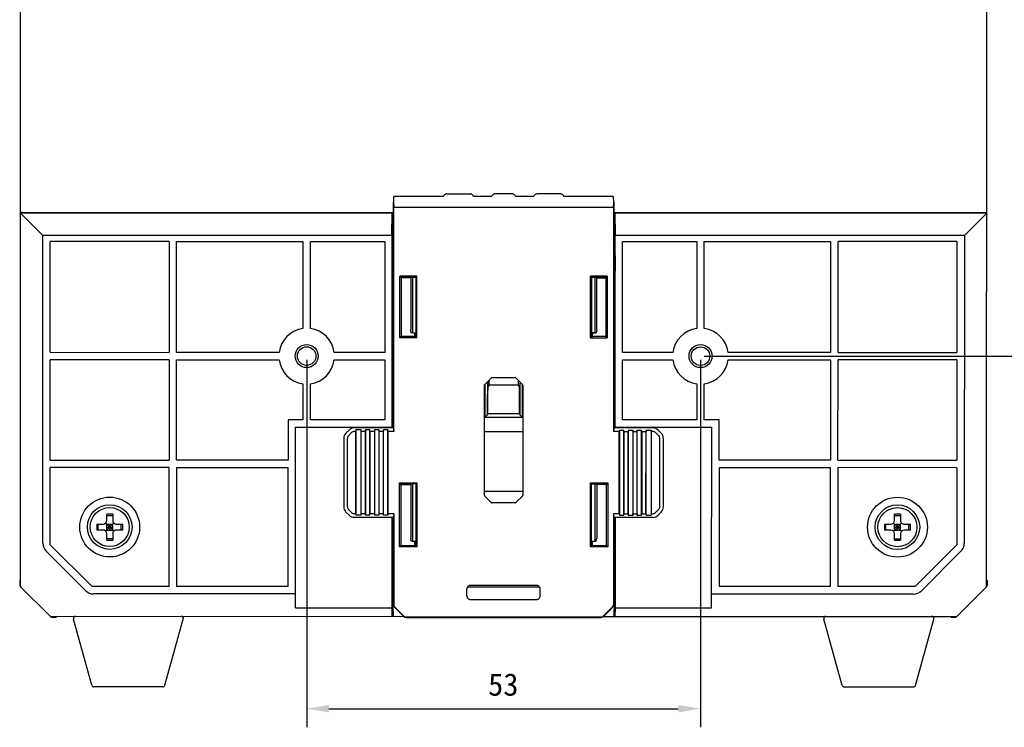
# Model space of a CAD drawing. Header units: millimetres. Extents: x -234 to 606, y -89 to 427.
# Tile 19 of 21: x 385 to 517, y 97 to 192. Entities that reach past the tile are written whole.
import ezdxf

# ---------------------------------------------------------------- set-up
doc = ezdxf.new("R2010")
doc.units = ezdxf.units.MM
doc.header["$LTSCALE"] = 23.1
doc.header["$PDMODE"] = 3
doc.header["$PDSIZE"] = 8
doc.layers.get('0').update_dxf_attribs({"linetype": 'CONTINUOUS'})
doc.layers.get('Defpoints').update_dxf_attribs({"linetype": 'CONTINUOUS'})
for name, color, linetype in [('06_ALL_SURFS', 7, 'CONTINUOUS'), ('20_ALL_FEATURES', 7, 'CONTINUOUS'), ('51__DRAFT_DIMS', 7, 'CONTINUOUS')]:
    doc.layers.add(name, color=color, linetype=linetype)
doc.styles.get("Standard").update_dxf_attribs({"font": 'simfang.ttf'})
doc.dimstyles.new('DIMSTYLE_4', dxfattribs={"dimtxt": 3, "dimasz": 3, "dimexe": 2.5, "dimexo": 0.5, "dimgap": 0.75, "dimtad": 1, "dimdsep": 46, "dimtxsty": 'STANDARD', "dimblk": '_FILLED', "dimblk1": '_FILLED', "dimblk2": '_FILLED', "dimcen": 0.09, "dimclrt": 3, "dimazin": 2, "dimtp": 0.3, "dimtm": 0.3, "dimtfac": 1, "dimtofl": 0, "dimtmove": 0, "dimatfit": 3, "dimldrblk": '_FILLED', "dimfxl": 1, "dimtolj": 1, "dimarcsym": 0})

# ---------------------------------------------------------------- blocks, each defined once
blk = doc.blocks.new('_FILLED')
at = {"color": 0, "linetype": 'ByBlock'}
blk.add_solid([(0, 0), (-1, 0.167), (-1, -0.167)], dxfattribs=at)
blk = doc.blocks.new('*D4')
at = {"layer": '51__DRAFT_DIMS', "color": 0, "lineweight": -2}
for p, q in [((477.11, 236.61), (531.37, 236.61)), ((528.87, 233.61), (528.87, 149.61)), ((477.1, 146.61), (531.37, 146.61))]:
    blk.add_line(p, q, dxfattribs=at)
at = {"layer": 'Defpoints', "color": 0}
for p in [(476.61, 236.61), (476.6, 146.61), (528.87, 146.61)]:
    blk.add_point(p, dxfattribs=at)
at = {"layer": '51__DRAFT_DIMS', "color": 0, "linetype": 'ByBlock', "lineweight": -2, "xscale": 3, "yscale": 3, "zscale": 3}
for p, rotation in [((528.87, 236.61), 90), ((528.87, 146.61), 270)]:
    blk.add_blockref('_FILLED', p, dxfattribs=dict(at, rotation=rotation))
at = {"layer": '51__DRAFT_DIMS', "color": 3, "insert": (524.12, 191.57), "char_height": 3, "attachment_point": 2, "rotation": 90, "line_spacing_factor": 0.9}
blk.add_mtext('\\A1;90', dxfattribs=at)
blk = doc.blocks.new('*D5')
at = {"layer": '51__DRAFT_DIMS', "color": 0, "lineweight": -2}
for p, q in [((423.6, 146.12), (423.6, 96.69)), ((476.6, 146.11), (476.6, 96.69)), ((426.6, 99.19), (473.6, 99.19))]:
    blk.add_line(p, q, dxfattribs=at)
at = {"layer": 'Defpoints', "color": 0}
for p in [(423.6, 146.62), (476.6, 146.61), (476.6, 99.19)]:
    blk.add_point(p, dxfattribs=at)
at = {"layer": '51__DRAFT_DIMS', "color": 0, "linetype": 'ByBlock', "lineweight": -2, "xscale": 3, "yscale": 3, "zscale": 3, "rotation": 180}
blk.add_blockref('_FILLED', (423.6, 99.19), dxfattribs=at)
at = {"layer": '51__DRAFT_DIMS', "color": 0, "linetype": 'ByBlock', "lineweight": -2, "xscale": 3, "yscale": 3, "zscale": 3}
blk.add_blockref('_FILLED', (476.6, 99.19), dxfattribs=at)
at = {"layer": '51__DRAFT_DIMS', "color": 3, "insert": (450.06, 103.94), "char_height": 3, "attachment_point": 2, "line_spacing_factor": 0.9}
blk.add_mtext('\\A1;53', dxfattribs=at)

msp = doc.modelspace()

# ---------------------------------------------------------------- linework, layer by layer
at = {"layer": '06_ALL_SURFS', "color": 7}
for p, q in [((385.09, 115.699), (385.107, 267.547)), ((515.1, 115.684), (515.117, 267.533)), ((442.465, 168.428), (445.582, 168.427)), ((451.234, 168.427), (448.965, 168.427)), ((457.734, 168.426), (454.617, 168.426)), ((435.26, 136.968), (435.264, 167.318)), ((435.264, 167.318), (435.313, 166.619)), ((435.331, 167.318), (435.264, 167.318)), ((435.331, 167.318), (435.344, 168.078)), ((441.986, 168.077), (435.344, 168.078)), ((448.486, 168.076), (446.061, 168.077)), ((454.138, 168.076), (451.713, 168.076)), ((464.857, 168.074), (458.213, 168.075)), ((464.857, 168.074), (464.87, 167.315)), ((464.937, 167.315), (464.87, 167.315)), ((464.889, 166.616), (464.937, 167.315)), ((464.937, 167.315), (464.934, 136.965)), ((388.099, 162.835), (385.15, 165.785)), ((385.296, 165.923), (435.156, 165.917)), ((435.12, 165.844), (385.296, 165.85)), ((435.069, 162.83), (435.12, 165.844)), ((435.12, 165.844), (435.156, 165.917)), ((435.156, 165.917), (435.156, 160.401)), ((435.309, 136.48), (435.313, 166.619)), ((464.889, 166.616), (435.313, 166.619)), ((464.889, 166.616), (464.885, 136.477)), ((465.044, 160.398), (465.045, 165.914)), ((465.045, 165.914), (514.905, 165.908)), ((465.045, 165.914), (465.081, 165.841)), ((514.905, 165.835), (465.081, 165.841)), ((465.081, 165.841), (465.132, 162.826)), ((515.051, 165.77), (512.101, 162.821)), ((388.094, 121.446), (388.099, 162.835)), ((435.069, 162.83), (388.099, 162.835)), ((389.097, 147.122), (389.099, 162.051)), ((405.1, 162.049), (389.099, 162.051)), ((405.1, 162.049), (405.098, 147.121)), ((406.098, 147.121), (406.1, 162.049)), ((406.1, 162.049), (423.1, 162.047)), ((423.1, 162.047), (423.099, 150.335)), ((424.099, 150.335), (424.1, 162.047)), ((424.1, 162.047), (434.1, 162.046)), ((434.1, 162.046), (434.098, 147.117)), ((435.069, 162.83), (435.066, 137.064)), ((465.129, 137.06), (465.132, 162.826)), ((512.101, 162.821), (465.132, 162.826)), ((466.098, 147.114), (466.1, 162.042)), ((466.1, 162.042), (476.1, 162.041)), ((476.1, 162.041), (476.099, 150.329)), ((477.099, 150.329), (477.1, 162.041)), ((477.1, 162.041), (494.1, 162.039)), ((494.1, 162.039), (494.098, 147.111)), ((495.098, 147.11), (495.1, 162.039)), ((511.101, 162.037), (495.1, 162.039)), ((511.101, 162.037), (511.099, 147.109)), ((512.101, 162.821), (512.096, 121.432)), ((435.103, 160.244), (435.156, 160.401)), ((435.263, 160.401), (435.156, 160.401)), ((465.044, 160.398), (464.937, 160.398)), ((465.044, 160.398), (465.097, 160.24)), ((435.1, 158.046), (435.1, 160.044)), ((465.1, 160.041), (465.1, 158.042)), ((435.153, 136.968), (435.155, 158.046)), ((465.044, 157.986), (465.041, 136.965)), ((436.139, 149.065), (436.14, 157.379)), ((438.408, 157.379), (436.14, 157.379)), ((436.14, 157.379), (436.318, 157.142)), ((436.318, 157.142), (436.317, 149.243)), ((436.318, 157.142), (436.346, 157.254)), ((437.6, 157.142), (436.318, 157.142)), ((437.3, 157.253), (437.3, 157.142)), ((437.6, 157.253), (437.599, 150.138)), ((438.407, 149.065), (438.408, 157.379)), ((464.057, 157.376), (461.788, 157.377)), ((461.788, 149.062), (461.788, 157.377)), ((462.625, 150.116), (462.628, 157.251)), ((462.628, 157.139), (463.879, 157.139)), ((462.9, 157.139), (462.9, 157.251)), ((463.879, 157.139), (463.851, 157.25)), ((463.878, 149.24), (463.879, 157.139)), ((464.057, 157.376), (463.879, 157.139)), ((464.057, 157.376), (464.056, 149.062)), ((437.668, 149.745), (437.599, 150.138)), ((437.863, 149.745), (437.668, 149.745)), ((438.169, 149.243), (438.17, 149.745)), ((462.554, 149.723), (461.913, 149.723)), ((462.025, 149.723), (462.025, 149.24)), ((462.36, 149.742), (462.554, 149.723)), ((462.625, 150.116), (462.554, 149.723)), ((436.317, 149.243), (436.139, 149.065)), ((438.407, 149.065), (436.139, 149.065)), ((438.169, 149.243), (436.317, 149.243)), ((438.169, 149.243), (438.197, 149.159)), ((438.281, 149.159), (438.197, 149.159)), ((438.407, 149.065), (438.281, 149.159)), ((461.913, 149.156), (461.788, 149.062)), ((461.788, 149.062), (464.056, 149.062)), ((461.997, 149.156), (461.913, 149.156)), ((462.025, 149.24), (461.997, 149.156)), ((463.878, 149.24), (462.025, 149.24)), ((464.056, 149.062), (463.878, 149.24)), ((389.097, 147.122), (405.098, 147.121)), ((419.882, 147.119), (406.098, 147.121)), ((434.098, 147.117), (427.315, 147.118)), ((472.882, 147.113), (466.098, 147.114)), ((494.098, 147.111), (480.315, 147.112)), ((495.098, 147.11), (511.099, 147.109)), ((389.096, 132.622), (389.097, 146.122)), ((405.098, 146.121), (389.097, 146.122)), ((405.098, 146.121), (405.097, 132.621)), ((406.097, 132.621), (406.098, 146.121)), ((406.098, 146.121), (419.882, 146.119)), ((427.315, 146.118), (434.098, 146.117)), ((434.098, 146.117), (434.097, 138.064)), ((466.097, 138.06), (466.098, 146.114)), ((466.098, 146.114), (472.882, 146.113)), ((480.315, 146.112), (494.098, 146.111)), ((494.098, 146.111), (494.097, 132.611)), ((495.097, 132.61), (495.098, 146.11)), ((511.099, 146.109), (495.098, 146.11)), ((511.099, 146.109), (511.098, 132.609)), ((448.448, 143.677), (447.565, 142.794)), ((447.913, 143.143), (447.913, 138.731)), ((448.138, 142.723), (448.138, 143.367)), ((448.554, 143.721), (451.64, 143.72)), ((452.629, 142.793), (451.746, 143.676)), ((452.058, 143.364), (452.058, 142.722)), ((452.282, 143.14), (452.282, 138.73)), ((423.098, 142.902), (423.097, 138.065)), ((424.097, 138.065), (424.098, 142.902)), ((447.519, 127.9), (447.521, 142.688)), ((448.138, 142.723), (447.997, 142.487)), ((452.058, 142.722), (448.138, 142.723)), ((452.058, 142.722), (452.199, 142.487)), ((452.673, 142.687), (452.671, 127.9)), ((476.098, 142.896), (476.097, 138.059)), ((477.097, 138.059), (477.098, 142.896)), ((447.949, 138.915), (447.949, 141.491)), ((452.246, 138.914), (452.246, 141.491)), ((423.097, 138.065), (421.097, 138.065)), ((421.097, 138.065), (421.097, 132.619)), ((434.097, 138.064), (424.097, 138.065)), ((447.597, 138.415), (447.913, 138.731)), ((447.597, 138.415), (452.597, 138.414)), ((447.913, 138.731), (447.923, 138.915)), ((447.923, 138.915), (452.272, 138.914)), ((452.272, 138.914), (452.282, 138.73)), ((452.597, 138.414), (452.282, 138.73)), ((476.097, 138.059), (466.097, 138.06)), ((479.097, 138.058), (477.097, 138.059)), ((479.097, 132.612), (479.097, 138.058)), ((422.094, 112.754), (422.097, 137.065)), ((422.097, 137.065), (435.101, 137.064)), ((428.884, 136.256), (429.298, 136.67)), ((435.26, 136.968), (430.019, 136.969)), ((430.205, 136.481), (430.019, 136.481)), ((430.204, 125.418), (430.205, 136.481)), ((430.219, 136.677), (430.205, 136.481)), ((430.219, 136.677), (430.218, 125.221)), ((430.919, 136.677), (430.219, 136.677)), ((430.918, 125.221), (430.919, 136.677)), ((430.933, 136.481), (430.919, 136.677)), ((430.932, 125.418), (430.933, 136.481)), ((431.505, 136.481), (430.933, 136.481)), ((431.505, 136.481), (431.504, 125.418)), ((431.519, 136.677), (431.505, 136.481)), ((431.518, 125.221), (431.519, 136.677)), ((432.119, 136.677), (431.519, 136.677)), ((432.118, 125.221), (432.119, 136.677)), ((432.133, 136.481), (432.119, 136.677)), ((432.132, 125.418), (432.133, 136.481)), ((432.705, 136.48), (432.133, 136.481)), ((432.705, 136.48), (432.704, 125.418)), ((432.719, 136.677), (432.705, 136.48)), ((432.719, 136.677), (432.718, 125.221)), ((433.319, 136.677), (432.719, 136.677)), ((433.319, 136.677), (433.318, 125.221)), ((433.333, 136.48), (433.319, 136.677)), ((433.332, 125.418), (433.333, 136.48)), ((433.905, 136.48), (433.333, 136.48)), ((433.905, 136.48), (433.904, 125.418)), ((433.919, 136.677), (433.905, 136.48)), ((433.918, 125.221), (433.919, 136.677)), ((434.519, 136.677), (433.919, 136.677)), ((434.519, 136.677), (434.518, 125.221)), ((434.533, 136.48), (434.519, 136.677)), ((434.532, 125.417), (434.533, 136.48)), ((435.309, 136.48), (434.533, 136.48)), ((435.27, 136.961), (435.26, 136.968)), ((435.279, 136.904), (435.309, 136.48)), ((447.52, 136.488), (452.672, 136.488)), ((464.915, 136.9), (464.885, 136.477)), ((465.661, 136.477), (464.885, 136.477)), ((464.924, 136.957), (464.934, 136.965)), ((470.175, 136.964), (464.934, 136.965)), ((465.094, 137.06), (478.097, 137.059)), ((465.66, 125.414), (465.661, 136.477)), ((465.675, 136.673), (465.661, 136.477)), ((465.675, 136.673), (465.674, 125.217)), ((465.675, 136.673), (466.275, 136.673)), ((466.274, 125.217), (466.275, 136.673)), ((466.289, 136.477), (466.275, 136.673)), ((466.289, 136.477), (466.288, 125.414)), ((466.289, 136.477), (466.861, 136.477)), ((466.86, 125.414), (466.861, 136.477)), ((466.875, 136.673), (466.861, 136.477)), ((466.875, 136.673), (466.874, 125.217)), ((466.875, 136.673), (467.475, 136.673)), ((467.475, 136.673), (467.474, 125.217)), ((467.489, 136.476), (467.475, 136.673)), ((467.489, 136.476), (467.488, 125.414)), ((467.489, 136.476), (468.061, 136.476)), ((468.06, 125.414), (468.061, 136.476)), ((468.075, 136.673), (468.061, 136.476)), ((468.074, 125.217), (468.075, 136.673)), ((468.075, 136.673), (468.675, 136.673)), ((468.674, 125.217), (468.675, 136.673)), ((468.689, 136.476), (468.675, 136.673)), ((468.689, 136.476), (468.688, 125.414)), ((468.689, 136.476), (469.261, 136.476)), ((469.26, 125.413), (469.261, 136.476)), ((469.275, 136.673), (469.261, 136.476)), ((469.274, 125.217), (469.275, 136.673)), ((469.275, 136.673), (469.975, 136.673)), ((469.975, 136.673), (469.974, 125.217)), ((469.989, 136.476), (469.975, 136.673)), ((469.988, 125.413), (469.989, 136.476)), ((470.175, 136.476), (469.989, 136.476)), ((470.896, 136.665), (471.31, 136.251)), ((478.094, 112.747), (478.097, 137.059)), ((428.585, 135.535), (428.584, 126.364)), ((429.072, 126.364), (429.073, 135.535)), ((429.643, 136.325), (429.229, 135.911)), ((470.965, 135.906), (470.551, 136.321)), ((471.12, 126.359), (471.121, 135.531)), ((471.608, 126.359), (471.609, 135.53)), ((389.096, 132.622), (405.097, 132.621)), ((421.097, 132.619), (406.097, 132.621)), ((494.097, 132.611), (479.097, 132.612)), ((495.097, 132.61), (511.098, 132.609)), ((389.094, 121.243), (389.096, 131.622)), ((405.097, 131.621), (389.096, 131.622)), ((405.095, 115.62), (405.097, 131.621)), ((406.097, 131.621), (406.095, 115.62)), ((406.097, 131.621), (421.097, 131.619)), ((421.095, 115.618), (421.097, 131.619)), ((479.097, 131.612), (479.095, 115.611)), ((479.097, 131.612), (494.097, 131.611)), ((494.095, 115.61), (494.097, 131.611)), ((495.097, 131.61), (495.095, 115.609)), ((511.098, 131.609), (495.097, 131.61)), ((511.098, 131.609), (511.096, 121.229)), ((436.076, 120.961), (436.077, 129.549)), ((436.077, 129.549), (438.405, 129.549)), ((436.255, 129.312), (436.077, 129.549)), ((436.255, 129.312), (436.254, 121.14)), ((437.596, 129.312), (436.255, 129.312)), ((436.343, 129.424), (436.315, 129.312)), ((437.296, 129.423), (437.296, 129.312)), ((437.596, 129.423), (437.595, 122.138)), ((438.405, 129.549), (438.404, 120.961)), ((461.784, 120.959), (461.785, 129.574)), ((461.785, 129.574), (464.116, 129.574)), ((462.622, 129.449), (462.622, 122.116)), ((463.937, 129.336), (462.622, 129.337)), ((462.897, 129.337), (462.897, 129.448)), ((463.875, 129.336), (463.848, 129.448)), ((463.936, 121.136), (463.937, 129.336)), ((463.937, 129.336), (464.116, 129.574)), ((464.116, 129.574), (464.115, 120.958)), ((452.671, 128.399), (447.519, 128.4)), ((447.563, 127.794), (448.446, 126.911)), ((451.744, 126.91), (452.627, 127.793)), ((429.228, 125.988), (429.642, 125.574)), ((451.638, 126.866), (448.552, 126.867)), ((470.55, 125.569), (470.964, 125.983)), ((396.696, 124.522), (396.696, 125.369)), ((396.696, 125.177), (397.496, 125.177)), ((397.496, 125.369), (397.496, 124.522)), ((429.297, 125.229), (428.883, 125.643)), ((430.204, 125.418), (430.018, 125.418)), ((430.018, 124.93), (435.259, 124.93)), ((430.204, 125.418), (430.218, 125.221)), ((430.918, 125.221), (430.218, 125.221)), ((430.918, 125.221), (430.932, 125.418)), ((431.504, 125.418), (430.932, 125.418)), ((431.504, 125.418), (431.518, 125.221)), ((432.118, 125.221), (431.518, 125.221)), ((432.118, 125.221), (432.132, 125.418)), ((432.704, 125.418), (432.132, 125.418)), ((432.704, 125.418), (432.718, 125.221)), ((433.318, 125.221), (432.718, 125.221)), ((433.318, 125.221), (433.332, 125.418)), ((433.904, 125.418), (433.332, 125.418)), ((433.904, 125.418), (433.918, 125.221)), ((434.518, 125.221), (433.918, 125.221)), ((434.518, 125.221), (434.532, 125.417)), ((435.308, 125.417), (434.532, 125.417)), ((435.094, 112.752), (435.096, 124.93)), ((435.152, 124.93), (435.151, 115.559)), ((435.258, 113.199), (435.259, 124.93)), ((435.269, 124.937), (435.259, 124.93)), ((435.308, 125.417), (435.278, 124.994)), ((435.308, 125.417), (435.307, 113.199)), ((464.884, 125.414), (464.882, 113.196)), ((465.66, 125.414), (464.884, 125.414)), ((464.884, 125.414), (464.914, 124.99)), ((464.923, 124.933), (464.933, 124.926)), ((464.933, 124.926), (464.931, 113.196)), ((470.174, 124.926), (464.933, 124.926)), ((465.039, 115.556), (465.04, 124.926)), ((465.096, 124.926), (465.094, 112.749)), ((465.66, 125.414), (465.674, 125.217)), ((465.674, 125.217), (466.274, 125.217)), ((466.274, 125.217), (466.288, 125.414)), ((466.288, 125.414), (466.86, 125.414)), ((466.86, 125.414), (466.874, 125.217)), ((466.874, 125.217), (467.474, 125.217)), ((467.474, 125.217), (467.488, 125.414)), ((467.488, 125.414), (468.06, 125.414)), ((468.06, 125.414), (468.074, 125.217)), ((468.074, 125.217), (468.674, 125.217)), ((468.674, 125.217), (468.688, 125.414)), ((468.688, 125.414), (469.26, 125.413)), ((469.26, 125.413), (469.274, 125.217)), ((469.274, 125.217), (469.974, 125.217)), ((469.974, 125.217), (469.988, 125.413)), ((469.988, 125.413), (470.174, 125.413)), ((471.309, 125.638), (470.895, 125.224)), ((502.696, 124.51), (502.696, 125.357)), ((502.696, 125.165), (503.496, 125.165)), ((503.496, 125.357), (503.496, 124.509)), ((395.348, 124.022), (396.196, 124.022)), ((395.54, 123.222), (395.54, 124.022)), ((396.549, 124.168), (397.642, 123.075)), ((396.549, 123.075), (397.642, 124.168)), ((396.696, 124.022), (397.496, 124.022)), ((396.696, 123.222), (396.696, 124.022)), ((396.696, 123.622), (397.496, 123.622)), ((397.096, 123.222), (397.096, 124.022)), ((397.496, 123.222), (397.496, 124.022)), ((397.996, 124.021), (398.843, 124.021)), ((398.651, 123.221), (398.651, 124.021)), ((501.348, 124.01), (502.196, 124.01)), ((501.54, 123.21), (501.54, 124.01)), ((502.549, 124.156), (503.642, 123.063)), ((502.549, 123.063), (503.642, 124.156)), ((502.696, 124.01), (503.496, 124.009)), ((502.696, 123.21), (502.696, 124.01)), ((502.696, 123.61), (503.496, 123.609)), ((503.096, 123.209), (503.096, 124.009)), ((503.496, 123.209), (503.496, 124.009)), ((503.996, 124.009), (504.843, 124.009)), ((504.651, 123.209), (504.651, 124.009)), ((396.196, 123.222), (395.348, 123.222)), ((396.695, 121.874), (396.696, 122.722)), ((396.695, 122.066), (397.495, 122.066)), ((396.696, 123.222), (397.496, 123.222)), ((397.496, 122.722), (397.495, 121.874)), ((398.843, 123.221), (397.996, 123.221)), ((437.665, 121.745), (437.595, 122.138)), ((462.551, 121.723), (462.622, 122.116)), ((502.196, 123.21), (501.348, 123.21)), ((502.695, 121.862), (502.696, 122.71)), ((502.695, 122.054), (503.495, 122.054)), ((502.696, 123.21), (503.496, 123.209)), ((503.496, 122.709), (503.495, 121.862)), ((504.843, 123.209), (503.996, 123.209)), ((389.094, 121.243), (394.715, 115.621)), ((436.254, 121.14), (436.076, 120.961)), ((438.404, 120.961), (436.076, 120.961)), ((436.254, 121.14), (438.166, 121.139)), ((437.86, 121.745), (437.665, 121.745)), ((438.166, 121.139), (438.166, 121.745)), ((438.278, 121.336), (438.166, 121.336)), ((438.166, 121.139), (438.194, 121.056)), ((438.278, 121.056), (438.194, 121.056)), ((438.278, 121.056), (438.404, 120.961)), ((461.91, 121.053), (461.784, 120.959)), ((464.115, 120.958), (461.784, 120.959)), ((461.91, 121.723), (462.551, 121.723)), ((462.022, 121.334), (461.91, 121.334)), ((461.994, 121.053), (461.91, 121.053)), ((461.994, 121.053), (462.022, 121.137)), ((462.022, 121.723), (462.022, 121.137)), ((462.022, 121.137), (463.936, 121.136)), ((462.357, 121.742), (462.551, 121.723)), ((463.936, 121.136), (464.115, 120.958)), ((505.475, 115.608), (511.096, 121.229)), ((393.799, 115.122), (388.596, 120.327)), ((511.595, 120.313), (506.39, 115.109)), ((384.98, 116.326), (384.98, 116.338)), ((384.98, 116.326), (384.994, 115.829)), ((384.98, 116.326), (384.98, 116.326)), ((385.09, 116.539), (385.024, 116.456)), ((389.028, 111.676), (385.148, 115.557)), ((405.095, 115.62), (394.715, 115.621)), ((421.095, 115.618), (406.095, 115.62)), ((435.151, 115.559), (435.258, 115.559)), ((435.269, 111.612), (435.151, 115.559)), ((445.162, 114.349), (445.162, 115.311)), ((454.948, 115.557), (445.239, 115.558)), ((454.574, 115.76), (445.613, 115.761)), ((455.024, 114.348), (455.025, 115.309)), ((465.039, 115.556), (464.919, 111.609)), ((464.932, 115.556), (465.039, 115.556)), ((494.095, 115.61), (479.095, 115.611)), ((505.475, 115.608), (495.095, 115.609)), ((515.041, 115.542), (511.16, 111.662)), ((515.076, 115.59), (515.117, 115.631)), ((515.166, 116.441), (515.1, 116.524)), ((515.209, 116.324), (515.209, 116.311)), ((515.209, 116.311), (515.209, 116.311)), ((422.095, 114.618), (394.918, 114.621)), ((505.271, 114.608), (478.095, 114.611)), ((422.094, 112.754), (435.094, 112.752)), ((435.112, 111.673), (435.094, 112.752)), ((436.657, 111.607), (435.394, 112.871)), ((435.428, 112.905), (436.691, 111.642)), ((445.612, 113.898), (454.574, 113.897)), ((463.497, 111.639), (464.761, 112.902)), ((464.795, 112.867), (463.532, 111.604)), ((465.094, 112.749), (465.076, 111.67)), ((465.094, 112.749), (478.094, 112.747)), ((389.076, 111.641), (389.117, 111.6)), ((389.17, 111.618), (436.652, 111.612)), ((389.81, 111.508), (389.797, 111.508)), ((389.797, 111.508), (389.797, 111.508)), ((389.927, 111.551), (390.01, 111.618)), ((463.187, 111.51), (437.001, 111.513)), ((437.001, 111.464), (463.187, 111.461)), ((463.537, 111.609), (511.019, 111.604)), ((510.178, 111.604), (510.261, 111.538)), ((510.391, 111.494), (510.888, 111.508)), ((394.679, 102.337), (392.208, 111.237)), ((404.523, 102.336), (406.996, 111.235)), ((495.663, 102.325), (493.192, 111.225)), ((505.507, 102.324), (507.981, 111.224)), ((404.234, 102.116), (394.968, 102.117)), ((505.218, 102.104), (495.952, 102.105))]:
    msp.add_line(p, q, dxfattribs=at)
for points in [[(384.994, 115.829), (384.994, 115.819), (384.995, 115.809), (384.996, 115.799), (384.998, 115.789), (385, 115.779), (385.002, 115.769), (385.005, 115.759), (385.008, 115.75), (385.011, 115.74), (385.015, 115.731), (385.019, 115.721), (385.024, 115.712), (385.029, 115.703), (385.034, 115.695), (385.039, 115.686), (385.045, 115.678), (385.051, 115.67), (385.058, 115.662), (385.065, 115.654), (385.072, 115.647), (385.113, 115.605)], [(515.117, 115.631), (515.124, 115.638), (515.131, 115.646), (515.137, 115.653), (515.143, 115.661), (515.149, 115.67), (515.155, 115.678), (515.16, 115.687), (515.165, 115.696), (515.169, 115.705), (515.174, 115.714), (515.177, 115.724), (515.181, 115.733), (515.184, 115.743), (515.187, 115.752), (515.189, 115.762), (515.191, 115.772), (515.193, 115.782), (515.194, 115.792), (515.195, 115.802), (515.196, 115.813), (515.209, 116.311)], [(389.117, 111.6), (389.124, 111.593), (389.132, 111.587), (389.14, 111.58), (389.148, 111.574), (389.156, 111.568), (389.164, 111.563), (389.173, 111.557), (389.182, 111.552), (389.191, 111.548), (389.2, 111.544), (389.21, 111.54), (389.219, 111.536), (389.229, 111.533), (389.239, 111.53), (389.249, 111.528), (389.258, 111.526), (389.268, 111.524), (389.279, 111.523), (389.289, 111.522), (389.299, 111.521), (389.797, 111.508)], [(510.888, 111.508), (510.898, 111.508), (510.908, 111.509), (510.918, 111.51), (510.928, 111.512), (510.938, 111.514), (510.948, 111.516), (510.958, 111.519), (510.968, 111.522), (510.977, 111.525), (510.987, 111.529), (510.996, 111.533), (511.005, 111.538), (511.014, 111.543), (511.023, 111.548), (511.031, 111.553), (511.04, 111.559), (511.048, 111.565), (511.056, 111.572), (511.063, 111.578), (511.071, 111.585), (511.112, 111.627)]]:
    msp.add_lwpolyline(points, dxfattribs=at)
for centre, radius in [((423.598, 146.619), 1.55), ((423.598, 146.619), 1.25), ((476.598, 146.613), 1.55), ((476.598, 146.613), 1.25), ((397.096, 123.622), 4.025), ((503.096, 123.609), 4.025), ((397.096, 123.622), 3), ((397.096, 123.622), 2.625), ((503.096, 123.609), 3), ((503.096, 123.609), 2.625)]:
    msp.add_circle(centre, radius, dxfattribs=at)
for centre, radius, start, end in [((423.598, 146.619), 3.75, 97.65573, 172.3312), ((423.598, 146.619), 3.75, 7.65572, 82.33121), ((476.598, 146.613), 3.75, 97.65573, 172.3312), ((476.598, 146.613), 3.75, 7.65572, 82.33122), ((423.598, 146.619), 3.75, 187.65572, 262.3312), ((423.598, 146.619), 3.75, 277.65571, 352.3312), ((476.598, 146.613), 3.75, 187.65572, 262.33119), ((476.598, 146.613), 3.75, 277.6557, 352.3312), ((430.019, 135.949), 1.019, 89.99346, 134.99346), ((430.019, 135.949), 0.531, 89.99346, 134.99346), ((470.175, 135.945), 1.019, 44.99346, 89.99346), ((470.175, 135.945), 0.531, 44.99346, 89.99346), ((429.605, 135.535), 1.019, 134.99346, 179.99346), ((429.605, 135.535), 0.531, 134.99346, 179.99346), ((470.589, 135.531), 0.531, 359.99346, 44.99346), ((470.589, 135.531), 1.019, 359.99346, 44.99346), ((429.604, 126.364), 1.019, 179.99346, 224.99346), ((429.604, 126.364), 0.531, 179.99346, 224.99346), ((470.588, 126.359), 0.531, 314.99346, 359.99346), ((470.588, 126.359), 1.019, 314.99346, 359.99346), ((397.065, 63.854), 61.517, 89.97105, 90.3436), ((397.113, 63.854), 61.517, 89.64332, 90.01588), ((430.018, 125.949), 1.019, 224.99346, 269.99346), ((430.018, 125.949), 0.531, 224.99346, 269.99346), ((470.174, 125.945), 0.531, 269.99346, 314.99346), ((470.174, 125.945), 1.019, 269.99346, 314.99346), ((503.065, 63.842), 61.517, 89.97105, 90.3436), ((503.113, 63.842), 61.517, 89.64332, 90.01588), ((465.133, 123.614), 69.786, 179.66505, 180.32187), ((396.196, 124.522), 0.5, 269.99346, 359.99346), ((397.996, 124.521), 0.5, 179.99346, 269.99346), ((329.059, 123.629), 69.786, 359.66505, 0.32187), ((571.133, 123.602), 69.786, 179.66505, 180.32187), ((502.196, 124.51), 0.5, 269.99346, 359.99346), ((503.996, 124.509), 0.5, 179.99346, 269.99346), ((435.059, 123.617), 69.786, 359.66505, 0.32187), ((396.196, 122.722), 0.5, 359.99346, 89.99346), ((397.996, 122.721), 0.5, 89.99346, 179.99346), ((502.196, 122.71), 0.5, 359.99346, 89.99346), ((503.996, 122.709), 0.5, 89.99346, 179.99346), ((397.078, 183.389), 61.517, 269.64332, 270.01588), ((397.127, 183.389), 61.517, 269.97105, 270.3436), ((503.078, 183.377), 61.517, 269.64332, 270.01588), ((503.127, 183.377), 61.517, 269.97105, 270.3436), ((385.18, 116.331), 0.2, 140.99156, 176.82191), ((385.29, 115.698), 0.2, 179.99346, 224.99346), ((514.9, 115.684), 0.2, 314.99346, 359.99346), ((515.01, 116.317), 0.2, 3.18041, 39.00524), ((389.17, 111.818), 0.2, 224.99346, 269.99346), ((389.803, 111.708), 0.2, 273.18041, 309.00524), ((392.497, 111.317), 0.3, 89.99346, 195.51757), ((406.707, 111.316), 0.3, 344.46935, 89.99346), ((437.001, 111.952), 0.487, 224.99346, 269.99346), ((437.001, 111.952), 0.439, 224.99346, 269.99346), ((463.187, 111.949), 0.439, 269.99346, 314.99346), ((463.187, 111.949), 0.487, 269.99346, 314.99346), ((493.481, 111.306), 0.3, 89.99346, 195.51757), ((507.692, 111.304), 0.3, 344.46935, 89.99346), ((510.386, 111.694), 0.2, 231.41623, 271.55627), ((511.019, 111.804), 0.2, 269.99346, 314.99346), ((394.968, 102.417), 0.3, 195.51757, 269.99346), ((404.234, 102.416), 0.3, 269.99346, 344.46935), ((495.952, 102.405), 0.3, 195.51757, 269.99346), ((505.218, 102.404), 0.3, 269.99346, 344.46935)]:
    msp.add_arc(centre, radius, start, end, dxfattribs=at)
for centre, major_axis, ratio, start_param, end_param in [((435.103, 160.044), (0, 0.2), 0.0174551, 0.0523599, 1.5707963), ((465.096, 160.041), (0, 0.2), 0.0174551, -1.5707963, -0.0523599), ((435.656, 158.046), (0.5, 0), 0.9998477, 2.475165, 3.1415927), ((464.544, 157.986), (0.354, 0.354), 0.9996955, -0.7852459, -0.1189783), ((448.002, 141.491), (0, 1), 0.0524078, 0.087247, 1.5707961), ((452.194, 141.491), (0, 1), 0.0524078, -1.5707963, -0.0872814), ((435.269, 136.761), (0, 0.2), 0.0699268, -0.7766715, -0.0523461), ((464.925, 136.758), (0, 0.2), 0.0699268, 0.0523461, 0.7766715), ((435.268, 125.137), (0, 0.2), 0.0699268, -3.0892466, -2.3649211), ((464.924, 125.133), (0, 0.2), 0.0699268, -3.9182642, -3.1939388), ((390.974, 121.497), (2.878, 0.098), 0.6944469, 3.1177701, 3.7168237), ((509.217, 121.484), (2.878, -0.099), 0.6944469, -0.575231, 0.0238226), ((394.97, 117.5), (0.099, 2.878), 0.6944469, -3.7168237, -3.1177701), ((505.22, 117.487), (-0.098, 2.878), 0.6944469, -3.1654152, -2.5663617), ((435.115, 111.812), (0, 0.2), 0.0174551, -3.9444441, -3.1415927), ((465.074, 111.809), (0, 0.2), 0.0174551, -3.1415927, -2.3387412)]:
    msp.add_ellipse(centre, major_axis=major_axis, ratio=ratio, start_param=start_param, end_param=end_param, dxfattribs=at)
for points, knots in [([(442.465, 168.428), (442.405, 168.428), (442.289, 168.405), (442.146, 168.319), (442.044, 168.207), (442.001, 168.12), (441.986, 168.077)], [0, 0, 0, 0, 0.2860727, 0.5463031, 0.7815358, 1, 1, 1, 1]), ([(446.061, 168.077), (446.046, 168.12), (446.003, 168.206), (445.901, 168.319), (445.784, 168.389), (445.673, 168.421), (445.613, 168.427), (445.582, 168.427)], [0, 0, 0, 0, 0.2181949, 0.4531182, 0.7130304, 0.8541815, 1, 1, 1, 1]), ([(448.965, 168.427), (448.905, 168.427), (448.789, 168.404), (448.646, 168.318), (448.544, 168.206), (448.501, 168.12), (448.486, 168.076)], [0, 0, 0, 0, 0.2860727, 0.5463031, 0.7815358, 1, 1, 1, 1]), ([(451.713, 168.076), (451.698, 168.119), (451.655, 168.205), (451.553, 168.318), (451.436, 168.388), (451.325, 168.421), (451.265, 168.427), (451.234, 168.427)], [0, 0, 0, 0, 0.2181949, 0.4531182, 0.7130304, 0.8541815, 1, 1, 1, 1]), ([(454.617, 168.426), (454.557, 168.426), (454.441, 168.404), (454.299, 168.318), (454.196, 168.205), (454.153, 168.119), (454.138, 168.076)], [0, 0, 0, 0, 0.2860727, 0.5463031, 0.7815358, 1, 1, 1, 1]), ([(458.213, 168.075), (458.198, 168.118), (458.155, 168.205), (458.053, 168.317), (457.936, 168.387), (457.825, 168.42), (457.765, 168.426), (457.734, 168.426)], [0, 0, 0, 0, 0.2181949, 0.4531182, 0.7130304, 0.8541815, 1, 1, 1, 1]), ([(385.296, 165.923), (385.28, 165.923), (385.249, 165.919), (385.195, 165.901), (385.142, 165.86), (385.104, 165.797), (385.096, 165.752), (385.096, 165.73)], [0, 0, 0, 0, 0.1522794, 0.2984033, 0.5574745, 0.7859389, 1, 1, 1, 1]), ([(385.15, 165.785), (385.141, 165.776), (385.125, 165.756), (385.103, 165.712), (385.096, 165.676), (385.096, 165.652)], [0, 0, 0, 0, 0.2690209, 0.5195716, 1, 1, 1, 1]), ([(385.296, 165.85), (385.281, 165.85), (385.252, 165.846), (385.212, 165.832), (385.177, 165.811), (385.158, 165.794), (385.15, 165.785)], [0, 0, 0, 0, 0.2692179, 0.5301829, 0.7730463, 1, 1, 1, 1]), ([(515.105, 165.715), (515.105, 165.737), (515.097, 165.783), (515.059, 165.845), (515.006, 165.886), (514.952, 165.904), (514.921, 165.908), (514.905, 165.908)], [0, 0, 0, 0, 0.2140612, 0.4425253, 0.7015937, 0.8477202, 1, 1, 1, 1]), ([(515.051, 165.77), (515.043, 165.779), (515.024, 165.797), (514.989, 165.818), (514.949, 165.831), (514.92, 165.835), (514.905, 165.835)], [0, 0, 0, 0, 0.2269537, 0.4698171, 0.7307821, 1, 1, 1, 1]), ([(515.044, 165.778), (515.063, 165.758), (515.087, 165.725), (515.103, 165.675), (515.105, 165.65), (515.105, 165.638)], [0, 0, 0, 0, 0.5207215, 0.7628847, 1, 1, 1, 1]), ([(448.441, 143.683), (448.456, 143.698), (448.492, 143.721), (448.533, 143.73), (448.554, 143.73)], [0, 0, 0, 0, 0.4999636, 1, 1, 1, 1]), ([(448.554, 143.721), (448.544, 143.721), (448.524, 143.72), (448.486, 143.71), (448.462, 143.691), (448.448, 143.677)], [0, 0, 0, 0, 0.2505902, 0.5011461, 1, 1, 1, 1]), ([(451.64, 143.729), (451.66, 143.729), (451.702, 143.721), (451.737, 143.697), (451.752, 143.683)], [0, 0, 0, 0, 0.5000364, 1, 1, 1, 1]), ([(451.746, 143.676), (451.732, 143.69), (451.708, 143.709), (451.669, 143.72), (451.649, 143.72), (451.64, 143.72)], [0, 0, 0, 0, 0.4988541, 0.7494098, 1, 1, 1, 1]), ([(447.512, 142.688), (447.512, 142.708), (447.52, 142.75), (447.544, 142.785), (447.558, 142.8)], [0, 0, 0, 0, 0.5000364, 1, 1, 1, 1]), ([(447.565, 142.794), (447.551, 142.78), (447.532, 142.756), (447.521, 142.717), (447.521, 142.698), (447.521, 142.688)], [0, 0, 0, 0, 0.4988541, 0.7494098, 1, 1, 1, 1]), ([(452.673, 142.687), (452.673, 142.707), (452.665, 142.746), (452.643, 142.779), (452.629, 142.793)], [0, 0, 0, 0, 0.5000009, 1, 1, 1, 1]), ([(447.519, 127.9), (447.519, 127.881), (447.527, 127.841), (447.549, 127.808), (447.563, 127.794)], [0, 0, 0, 0, 0.5000009, 1, 1, 1, 1]), ([(452.627, 127.793), (452.641, 127.807), (452.663, 127.841), (452.671, 127.88), (452.671, 127.9)], [0, 0, 0, 0, 0.4999991, 1, 1, 1, 1]), ([(448.552, 126.858), (448.531, 126.858), (448.49, 126.867), (448.454, 126.89), (448.44, 126.905)], [0, 0, 0, 0, 0.5000364, 1, 1, 1, 1]), ([(448.446, 126.911), (448.46, 126.897), (448.484, 126.878), (448.522, 126.868), (448.542, 126.867), (448.552, 126.867)], [0, 0, 0, 0, 0.4988541, 0.7494098, 1, 1, 1, 1]), ([(451.638, 126.866), (451.648, 126.866), (451.667, 126.867), (451.706, 126.878), (451.73, 126.897), (451.744, 126.91)], [0, 0, 0, 0, 0.2505902, 0.5011461, 1, 1, 1, 1]), ([(451.75, 126.904), (451.735, 126.89), (451.7, 126.866), (451.658, 126.858), (451.638, 126.858)], [0, 0, 0, 0, 0.4999636, 1, 1, 1, 1]), ([(445.613, 115.761), (445.583, 115.761), (445.524, 115.755), (445.412, 115.72), (445.288, 115.635), (445.203, 115.511), (445.168, 115.399), (445.162, 115.34), (445.162, 115.311)], [0, 0, 0, 0, 0.1252033, 0.2506281, 0.5000144, 0.7493943, 0.8748036, 1, 1, 1, 1]), ([(455.025, 115.309), (455.025, 115.339), (455.019, 115.398), (454.984, 115.51), (454.899, 115.634), (454.775, 115.719), (454.663, 115.754), (454.604, 115.76), (454.574, 115.76)], [0, 0, 0, 0, 0.1252033, 0.2506281, 0.5000144, 0.7493943, 0.8748036, 1, 1, 1, 1]), ([(445.162, 114.349), (445.162, 114.319), (445.168, 114.261), (445.203, 114.148), (445.288, 114.024), (445.412, 113.94), (445.524, 113.905), (445.583, 113.898), (445.612, 113.898)], [0, 0, 0, 0, 0.1252033, 0.2506281, 0.5000144, 0.7493943, 0.8748036, 1, 1, 1, 1]), ([(454.574, 113.897), (454.604, 113.897), (454.662, 113.904), (454.775, 113.939), (454.899, 114.023), (454.983, 114.147), (455.018, 114.259), (455.024, 114.318), (455.024, 114.348)], [0, 0, 0, 0, 0.1252033, 0.2506281, 0.5000144, 0.7493943, 0.8748036, 1, 1, 1, 1]), ([(435.394, 112.871), (435.351, 112.913), (435.282, 113.017), (435.258, 113.139), (435.258, 113.199)], [0, 0, 0, 0, 0.5, 1, 1, 1, 1]), ([(435.307, 113.199), (435.307, 113.145), (435.328, 113.036), (435.39, 112.943), (435.428, 112.905)], [0, 0, 0, 0, 0.5, 1, 1, 1, 1]), ([(464.761, 112.902), (464.799, 112.94), (464.86, 113.033), (464.882, 113.142), (464.882, 113.196)], [0, 0, 0, 0, 0.5, 1, 1, 1, 1]), ([(464.931, 113.196), (464.931, 113.135), (464.907, 113.013), (464.838, 112.91), (464.795, 112.867)], [0, 0, 0, 0, 0.5, 1, 1, 1, 1])]:
    msp.add_open_spline(points, degree=3, knots=knots, dxfattribs=at)
at = {"layer": '20_ALL_FEATURES', "color": 7}
for p, q in [((436.346, 157.254), (438.282, 157.253)), ((437.863, 149.745), (437.864, 157.253)), ((438.282, 157.253), (438.281, 149.159)), ((438.408, 157.379), (438.282, 157.253)), ((461.788, 157.377), (461.914, 157.251)), ((461.914, 157.251), (461.913, 149.156)), ((461.914, 157.251), (463.851, 157.25)), ((462.361, 157.251), (462.36, 149.742)), ((437.863, 149.745), (438.281, 149.745)), ((461.913, 149.743), (462.36, 149.742)), ((447.597, 138.415), (447.598, 142.827)), ((452.598, 142.824), (452.597, 138.414)), ((438.279, 129.423), (436.343, 129.424)), ((437.861, 129.423), (437.86, 121.745)), ((438.279, 129.423), (438.278, 121.056)), ((438.279, 129.423), (438.405, 129.549)), ((461.911, 129.449), (461.785, 129.574)), ((461.91, 121.053), (461.911, 129.449)), ((461.911, 129.449), (463.848, 129.448)), ((462.358, 129.449), (462.357, 121.742)), ((437.86, 121.745), (438.278, 121.745)), ((461.91, 121.743), (462.357, 121.742))]:
    msp.add_line(p, q, dxfattribs=at)
for centre, start, end in [((435.599, 158.046), 132.36848, 180.01096), ((464.6, 158.042), 359.9793, 47.60592)]:
    msp.add_arc(centre, 0.5, start, end, dxfattribs=at)

# ---------------------------------------------------------------- dimensions: what is measured, and where the dimension line sits
at = {"layer": '51__DRAFT_DIMS', "color": 4}
dim = msp.add_linear_dim(base=(528.869, 146.613), p1=(476.609, 236.613), p2=(476.598, 146.613), angle=270, dimstyle='DIMSTYLE_4', dxfattribs=at)
dim.commit()
dim.dimension.update_dxf_attribs({"geometry": '*D4', "text_midpoint": (528.869, 191.569), "dimtype": 160})
dim = msp.add_linear_dim(base=(476.598, 99.189), p1=(423.598, 146.619), p2=(476.598, 146.613), dimstyle='DIMSTYLE_4', dxfattribs=at)
dim.commit()
dim.dimension.update_dxf_attribs({"geometry": '*D5', "text_midpoint": (450.06, 99.189), "dimtype": 160})

doc.saveas('drawing.dxf')
